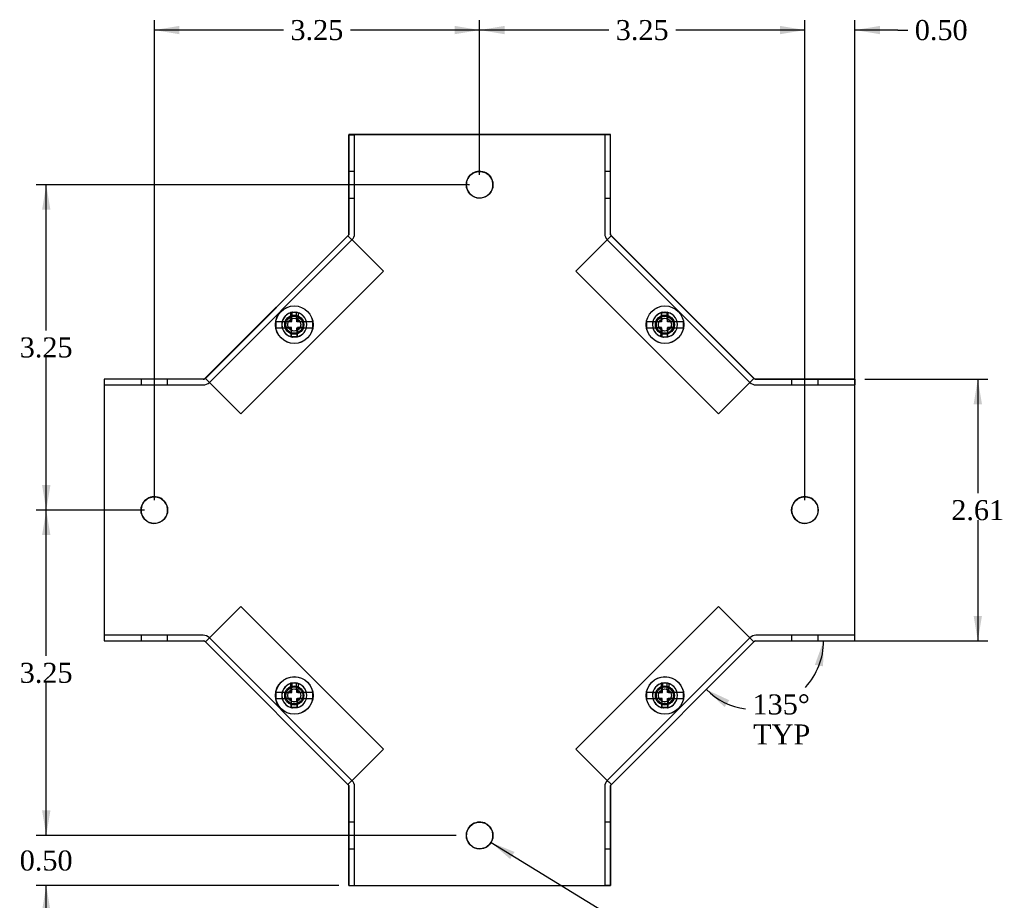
# Model space of a CAD drawing. Header units: inches. Extents: x 0.1 to 35.9, y -0.2 to 23.9.
# Tile 3 of 8: x 7.6 to 17.5, y 8.3 to 17.1. Entities that reach past the tile are written whole.
import ezdxf
from ezdxf.enums import TextEntityAlignment as Align
from ezdxf.lldxf.tags import DXFTag

# ---------------------------------------------------------------- set-up
doc = ezdxf.new("R2010")
doc.units = ezdxf.units.IN
doc.header["$MEASUREMENT"] = 0
for name, color, linetype in [('COM55579-1', 7, 'Continuous'), ('COM55580-1', 7, 'Continuous'), ('Default', 7, 'Continuous'), ('SCS19491', 7, 'Continuous')]:
    doc.layers.add(name, color=color, linetype=linetype)
doc.styles.add('SEACAD_Solid_Edge_ANSI1_Symbols', font='txt')
doc.styles.add('SEACAD_Times_New_Roman', font='times.ttf')
tags = doc.linetypes.add('HIDDEN2', pattern=[0.1875, 0.125, -0.0625]).pattern_tags.tags
tags[6:7] = [DXFTag(74, 4), DXFTag(75, 0), DXFTag(340, '0'), DXFTag(46, 0.0), DXFTag(50, 0.0), DXFTag(44, 0.0), DXFTag(45, 0.0)]
tags[4:5] = [DXFTag(74, 4), DXFTag(75, 0), DXFTag(340, '0'), DXFTag(46, 0.0), DXFTag(50, 0.0), DXFTag(44, 0.0), DXFTag(45, 0.0)]
doc.dimstyles.new('HAMMOND_(STH_-_42x28)', dxfattribs={"dimtxt": 0.2, "dimasz": 0.25, "dimexe": 0.1, "dimexo": 0.1, "dimgap": 0.05, "dimtad": 0, "dimtih": 1, "dimtoh": 1, "dimzin": 0, "dimdsep": 46, "dimtxsty": 'SEACAD_Times_New_Roman', "dimblk1": '_SE_FILLED', "dimblk2": '_SE_FILLED', "dimsah": 1, "dimcen": 0.1, "dimadec": 0, "dimazin": 0, "dimtfac": 0.8, "dimtofl": 0, "dimtmove": 0, "dimatfit": 3, "dimfxl": 1, "dimtolj": 1, "dimtzin": 0, "dimarcsym": 0})

# ---------------------------------------------------------------- blocks, each defined once
blk = doc.blocks.new('SE')
at = {"layer": 'COM55579-1', "color": 7, "linetype": 'Continuous'}
for p, q in [((13.5308, 15.9629), (10.9168, 15.9629)), ((10.9168, 15.9629), (10.9168, 15.9619)), ((13.531, 15.9621), (10.917, 15.9621)), ((10.917, 15.9621), (10.917, 14.9621)), ((13.5308, 15.9621), (13.5308, 15.9629)), ((13.531, 14.9621), (13.531, 15.9621)), ((10.917, 14.9621), (9.474, 13.5191)), ((10.9136, 14.9597), (9.4762, 13.5223)), ((14.974, 13.5191), (13.531, 14.9621)), ((14.9706, 13.5231), (13.5347, 14.9589)), ((8.4738, 13.5199), (8.4738, 10.9059)), ((9.4696, 13.5199), (8.4738, 13.5199)), ((8.474, 13.5191), (8.474, 10.9051)), ((9.474, 13.5191), (8.474, 13.5191)), ((15.974, 13.5191), (14.974, 13.5191)), ((15.9738, 13.5199), (14.9793, 13.5199)), ((15.9738, 13.5194), (15.9738, 13.5199)), ((15.974, 10.9051), (15.974, 13.5191)), ((8.4738, 10.9059), (8.474, 10.9059)), ((8.474, 10.9051), (9.474, 10.9051)), ((9.474, 10.9051), (10.917, 9.4621)), ((13.531, 9.4621), (14.974, 10.9051)), ((14.974, 10.9051), (15.974, 10.9051)), ((10.917, 9.4621), (10.917, 8.4621)), ((13.531, 8.4621), (13.531, 9.4621)), ((10.917, 8.4621), (13.531, 8.4621))]:
    blk.add_line(p, q, dxfattribs=at)
at = {"layer": 'COM55579-1', "color": 7, "linetype": 'HIDDEN2'}
for p, q in [((13.5308, 14.9629), (13.5308, 15.9621)), ((10.9168, 14.9629), (10.9136, 14.9597)), ((10.9168, 14.9729), (10.9168, 14.9629)), ((13.5347, 14.9589), (13.5308, 14.9629)), ((9.4738, 13.5199), (9.4696, 13.5199)), ((9.4762, 13.5223), (9.4738, 13.5199)), ((14.9738, 13.5199), (14.9706, 13.5231)), ((14.9793, 13.5199), (14.9738, 13.5199)), ((15.9738, 10.9059), (15.9738, 13.4624)), ((8.474, 10.9059), (9.4738, 10.9059)), ((9.4738, 10.9059), (10.9168, 9.4629)), ((14.9645, 10.8966), (14.9738, 10.9059)), ((14.9738, 10.9059), (15.9738, 10.9059)), ((10.9168, 9.4629), (10.9168, 9.4513)), ((13.5308, 9.4629), (13.5397, 9.4718)), ((13.5308, 8.4629), (13.5308, 9.4629)), ((10.9168, 8.4629), (13.5308, 8.4629))]:
    blk.add_line(p, q, dxfattribs=at)
at = {"layer": 'COM55579-1', "color": 7, "linetype": 'Continuous'}
for centre in [(12.224, 15.4621), (8.974, 12.2121), (15.474, 12.2121), (12.224, 8.9621)]:
    blk.add_circle(centre, 0.133, dxfattribs=at)
at = {"layer": 'COM55579-1', "color": 7, "linetype": 'HIDDEN2'}
for centre, radius, start, end in [((12.2238, 15.4629), 0.133, 16.62708, 196.96978), ((10.372, 14.0646), 0.125, 98.02367, 263.9688), ((10.3723, 14.0639), 0.125, 96.16876, 261.49533), ((10.3723, 14.0639), 0.125, 0, 87.79736), ((10.372, 14.0646), 0.125, 0, 86.07601), ((14.0755, 14.0646), 0.125, 99.8069, 263.38286), ((14.0757, 14.0639), 0.125, 98.40638, 261.66151), ((14.0757, 14.0639), 0.125, 0, 90.31217), ((14.0755, 14.0646), 0.125, 0, 87.83869), ((10.372, 14.0646), 0.125, 281.99808, 0), ((10.3723, 14.0639), 0.125, 284.17449, 0), ((14.0755, 14.0646), 0.125, 280.9258, 0), ((14.0757, 14.0639), 0.125, 282.78072, 0), ((8.9738, 12.2129), 0.133, 16.62711, 196.96974), ((15.4738, 12.2129), 0.133, 16.62706, 196.96979), ((10.372, 10.3612), 0.125, 98.02367, 263.9688), ((10.3723, 10.3604), 0.125, 96.16876, 261.49533), ((10.3723, 10.3604), 0.125, 0, 87.79736), ((10.372, 10.3612), 0.125, 0, 86.07601), ((14.0755, 10.3612), 0.125, 99.8069, 263.38286), ((14.0757, 10.3604), 0.125, 98.40638, 261.66151), ((14.0757, 10.3604), 0.125, 0, 90.31217), ((14.0755, 10.3612), 0.125, 0, 87.83869), ((10.372, 10.3612), 0.125, 281.99808, 0), ((10.3723, 10.3604), 0.125, 284.17449, 0), ((14.0755, 10.3612), 0.125, 280.9258, 0), ((14.0757, 10.3604), 0.125, 282.78072, 0), ((12.2238, 8.9629), 0.133, 16.62708, 196.96978)]:
    blk.add_arc(centre, radius, start, end, dxfattribs=at)
at = {"layer": 'COM55579-1', "color": 7, "linetype": 'Continuous'}
for centre, start, end in [((12.2238, 15.4629), 196.96978, 0), ((12.2238, 15.4629), 0, 16.62708), ((8.9738, 12.2129), 196.96974, 0), ((8.9738, 12.2129), 0, 16.62711), ((15.4738, 12.2129), 196.96979, 0), ((15.4738, 12.2129), 0, 16.62706), ((12.2238, 8.9629), 196.96978, 0), ((12.2238, 8.9629), 0, 16.62708)]:
    blk.add_arc(centre, 0.133, start, end, dxfattribs=at)
at = {"layer": 'COM55580-1', "color": 7, "linetype": 'Continuous'}
for p, q in [((10.9168, 15.9619), (10.917, 15.9619)), ((10.9168, 14.9729), (10.9168, 15.9619)), ((14.9848, 13.5194), (15.9738, 13.5194)), ((15.9738, 13.5194), (15.9738, 13.5191)), ((10.9168, 8.4624), (10.9168, 9.4513)), ((13.5312, 9.4513), (13.5312, 8.4624)), ((10.9168, 8.4624), (10.917, 8.4624)), ((13.5312, 8.4624), (13.531, 8.4624))]:
    blk.add_line(p, q, dxfattribs=at)
at = {"layer": 'COM55580-1', "color": 7, "linetype": 'HIDDEN2'}
for p, q in [((10.917, 15.9619), (10.9738, 15.9619)), ((10.9738, 14.9729), (10.9738, 15.9619)), ((13.474, 15.9621), (13.474, 14.9731)), ((10.9738, 15.5949), (10.9168, 15.5949)), ((13.531, 15.5951), (13.474, 15.5951)), ((10.9168, 15.3289), (10.9738, 15.3289)), ((13.474, 15.3291), (13.531, 15.3291)), ((9.4835, 13.5277), (10.9082, 14.9524)), ((9.5238, 13.4874), (10.9485, 14.9121)), ((10.9083, 14.9524), (10.9082, 14.9524)), ((10.9082, 14.9524), (10.969, 14.8915)), ((10.9486, 14.9121), (10.9083, 14.9524)), ((10.9486, 14.9121), (10.9485, 14.9121)), ((11.2618, 14.5988), (10.969, 14.8915)), ((13.4787, 14.8918), (13.186, 14.599)), ((13.4787, 14.8918), (13.5395, 14.9526)), ((13.4992, 14.9123), (13.5395, 14.9526)), ((13.4992, 14.9123), (13.4992, 14.9123)), ((13.4992, 14.9123), (14.9239, 13.4876)), ((13.5395, 14.9526), (13.5395, 14.9526)), ((13.5395, 14.9526), (14.9642, 13.5279)), ((9.8371, 13.1741), (11.2618, 14.5988)), ((13.186, 14.599), (14.6107, 13.1744)), ((8.841, 13.5191), (8.841, 13.4621)), ((9.107, 13.4621), (9.107, 13.5191)), ((9.4835, 13.5277), (9.4835, 13.5276)), ((9.5443, 13.4669), (9.4835, 13.5277)), ((9.5238, 13.4873), (9.4835, 13.5276)), ((9.5238, 13.4874), (9.5238, 13.4873)), ((14.9642, 13.5279), (14.9034, 13.4671)), ((14.924, 13.4875), (14.9239, 13.4876)), ((14.924, 13.4875), (14.9643, 13.5279)), ((14.9643, 13.5279), (14.9642, 13.5279)), ((15.3408, 13.5194), (15.3408, 13.4624)), ((15.6068, 13.4624), (15.6068, 13.5194)), ((15.9738, 13.5191), (15.9738, 13.4624)), ((8.474, 13.4621), (9.463, 13.4621)), ((9.5443, 13.4669), (9.8371, 13.1741)), ((14.6107, 13.1744), (14.9034, 13.4671)), ((14.9848, 13.4624), (15.9738, 13.4624)), ((9.8371, 11.2501), (9.5443, 10.9574)), ((11.2618, 9.8255), (9.8371, 11.2501)), ((14.6109, 11.2501), (13.1862, 9.8255)), ((14.9036, 10.9574), (14.6109, 11.2501)), ((9.463, 10.9621), (8.474, 10.9621)), ((8.841, 10.9621), (8.841, 10.9051)), ((9.107, 10.9051), (9.107, 10.9621)), ((9.4835, 10.8966), (9.5443, 10.9574)), ((9.5238, 10.9369), (9.4835, 10.8966)), ((9.5238, 10.9369), (9.5238, 10.9369)), ((10.9485, 9.5122), (9.5238, 10.9369)), ((14.9242, 10.9369), (13.4995, 9.5122)), ((14.9036, 10.9574), (14.9645, 10.8966)), ((14.9242, 10.9369), (14.9645, 10.8966)), ((14.9242, 10.9369), (14.9242, 10.9369)), ((15.974, 10.9621), (14.985, 10.9621)), ((15.341, 10.9621), (15.341, 10.9051)), ((15.607, 10.9051), (15.607, 10.9621)), ((9.4835, 10.8966), (9.4835, 10.8966)), ((10.9082, 9.4719), (9.4835, 10.8966)), ((14.9645, 10.8966), (13.5398, 9.4719)), ((14.9645, 10.8966), (14.9645, 10.8966)), ((10.969, 9.5327), (11.2618, 9.8255)), ((13.1862, 9.8255), (13.479, 9.5327)), ((10.969, 9.5327), (10.9082, 9.4719)), ((10.9082, 9.4719), (10.9083, 9.4718)), ((10.9486, 9.5121), (10.9083, 9.4718)), ((10.9485, 9.5122), (10.9486, 9.5121)), ((10.9738, 8.4624), (10.9738, 9.4513)), ((13.4742, 9.4513), (13.4742, 8.4624)), ((13.5398, 9.4719), (13.479, 9.5327)), ((13.4994, 9.5121), (13.4995, 9.5122)), ((13.4994, 9.5121), (13.5397, 9.4718)), ((13.5397, 9.4718), (13.5398, 9.4719)), ((10.9738, 9.0954), (10.9168, 9.0954)), ((13.5312, 9.0954), (13.4742, 9.0954)), ((10.9168, 8.8294), (10.9738, 8.8294)), ((13.4742, 8.8294), (13.5312, 8.8294)), ((10.917, 8.4624), (10.9738, 8.4624)), ((13.531, 8.4624), (13.4742, 8.4624))]:
    blk.add_line(p, q, dxfattribs=at)
for centre in [(10.3727, 14.0632), (14.0751, 14.0635), (10.3727, 10.361), (14.0753, 10.361)]:
    blk.add_circle(centre, 0.085, dxfattribs=at)
for centre, radius, start, end in [((10.8878, 14.9729), 0.029, 315, 327.62398), ((10.8878, 14.9729), 0.086, 315, 0), ((13.56, 14.9731), 0.086, 180, 225), ((13.56, 14.9731), 0.029, 212.37602, 225), ((9.463, 13.5481), 0.086, 270, 315), ((9.463, 13.5481), 0.029, 302.37602, 315), ((14.9848, 13.5484), 0.086, 225, 270), ((14.9848, 13.5484), 0.029, 225, 237.62398), ((9.463, 10.8761), 0.086, 45, 90), ((14.985, 10.8761), 0.086, 90, 135), ((9.463, 10.8761), 0.029, 45, 57.62398), ((14.985, 10.8761), 0.029, 122.37602, 135), ((10.8878, 9.4513), 0.029, 32.37602, 45), ((10.8878, 9.4513), 0.086, 0, 45), ((13.5602, 9.4513), 0.086, 135, 180), ((13.5602, 9.4513), 0.029, 135, 147.62398)]:
    blk.add_arc(centre, radius, start, end, dxfattribs=at)
at = {"layer": 'COM55580-1', "color": 7, "linetype": 'Continuous'}
for centre, start, end in [((10.8878, 14.9729), 327.62398, 360), ((13.56, 14.9731), 180, 212.37602), ((9.463, 13.5481), 270, 302.37602), ((14.9848, 13.5484), 237.62398, 270), ((9.463, 10.8761), 57.62398, 90), ((14.985, 10.8761), 90, 122.37602), ((10.8878, 9.4513), 0, 32.37602), ((13.5602, 9.4513), 147.62398, 180)]:
    blk.add_arc(centre, 0.029, start, end, dxfattribs=at)
at = {"layer": 'SCS19491', "color": 7, "linetype": 'Continuous'}
for p, q in [((10.3926, 14.1879), (10.3327, 14.1856)), ((10.3327, 14.1856), (10.3339, 14.1535)), ((10.3938, 14.1589), (10.3926, 14.1879)), ((14.0961, 14.1879), (14.0361, 14.1856)), ((14.0361, 14.1856), (14.0374, 14.1535)), ((14.0972, 14.1589), (14.0961, 14.1879)), ((10.2795, 14.0939), (10.1885, 14.0939)), ((10.3363, 14.0939), (10.2795, 14.0939)), ((10.3339, 14.1535), (10.3363, 14.0939)), ((10.3964, 14.0939), (10.3938, 14.1589)), ((10.465, 14.0939), (10.3964, 14.0939)), ((10.5561, 14.0939), (10.465, 14.0939)), ((13.9829, 14.0939), (13.8919, 14.0939)), ((14.0398, 14.0939), (13.9829, 14.0939)), ((14.0374, 14.1535), (14.0398, 14.0939)), ((14.0998, 14.0939), (14.0972, 14.1589)), ((14.1685, 14.0939), (14.0998, 14.0939)), ((14.2595, 14.0939), (14.1685, 14.0939)), ((10.1885, 14.0339), (10.2795, 14.0339)), ((10.2795, 14.0339), (10.3387, 14.0339)), ((10.3387, 14.0339), (10.3411, 13.9715)), ((10.3411, 13.9715), (10.3423, 13.9421)), ((10.3987, 14.0339), (10.465, 14.0339)), ((10.4012, 13.9707), (10.3987, 14.0339)), ((10.4022, 13.9445), (10.4012, 13.9707)), ((10.465, 14.0339), (10.5561, 14.0339)), ((13.8919, 14.0339), (13.9829, 14.0339)), ((13.9829, 14.0339), (14.0421, 14.0339)), ((14.0421, 14.0339), (14.0446, 13.9715)), ((14.0446, 13.9715), (14.0457, 13.9421)), ((14.1022, 14.0339), (14.1685, 14.0339)), ((14.1047, 13.9707), (14.1022, 14.0339)), ((14.1057, 13.9445), (14.1047, 13.9707)), ((14.1685, 14.0339), (14.2595, 14.0339)), ((10.3423, 13.9421), (10.4022, 13.9445)), ((14.0457, 13.9421), (14.1057, 13.9445)), ((10.3926, 10.4845), (10.3327, 10.4821)), ((10.3327, 10.4821), (10.3339, 10.4501)), ((10.3339, 10.4501), (10.3363, 10.3904)), ((10.3938, 10.4555), (10.3926, 10.4845)), ((10.3964, 10.3904), (10.3938, 10.4555)), ((14.0961, 10.4845), (14.0361, 10.4821)), ((14.0361, 10.4821), (14.0374, 10.4501)), ((14.0374, 10.4501), (14.0398, 10.3904)), ((14.0972, 10.4555), (14.0961, 10.4845)), ((14.0998, 10.3904), (14.0972, 10.4555)), ((10.2795, 10.3904), (10.1885, 10.3904)), ((10.1885, 10.3304), (10.2795, 10.3304)), ((10.3363, 10.3904), (10.2795, 10.3904)), ((10.2795, 10.3304), (10.3387, 10.3304)), ((10.3387, 10.3304), (10.3411, 10.268)), ((10.465, 10.3904), (10.3964, 10.3904)), ((10.3987, 10.3304), (10.465, 10.3304)), ((10.4012, 10.2673), (10.3987, 10.3304)), ((10.5561, 10.3904), (10.465, 10.3904)), ((10.465, 10.3304), (10.5561, 10.3304)), ((13.9829, 10.3904), (13.8919, 10.3904)), ((13.8919, 10.3304), (13.9829, 10.3304)), ((14.0398, 10.3904), (13.9829, 10.3904)), ((13.9829, 10.3304), (14.0421, 10.3304)), ((14.0421, 10.3304), (14.0446, 10.268)), ((14.1685, 10.3904), (14.0998, 10.3904)), ((14.1022, 10.3304), (14.1685, 10.3304)), ((14.1047, 10.2673), (14.1022, 10.3304)), ((14.2595, 10.3904), (14.1685, 10.3904)), ((14.1685, 10.3304), (14.2595, 10.3304)), ((10.3411, 10.268), (10.3423, 10.2387)), ((10.3423, 10.2387), (10.4022, 10.241)), ((10.4022, 10.241), (10.4012, 10.2673)), ((14.0446, 10.268), (14.0457, 10.2387)), ((14.0457, 10.2387), (14.1057, 10.241)), ((14.1057, 10.241), (14.1047, 10.2673))]:
    blk.add_line(p, q, dxfattribs=at)
at = {"layer": 'SCS19491', "color": 7, "linetype": 'HIDDEN2'}
for p, q in [((10.348, 14.0946), (10.3517, 14.1887)), ((10.3517, 14.1887), (10.4116, 14.1863)), ((10.4116, 14.1863), (10.408, 14.0946)), ((14.0419, 14.0946), (14.0455, 14.1863)), ((14.0455, 14.1863), (14.1055, 14.184)), ((14.1055, 14.184), (14.1019, 14.0946)), ((10.2824, 14.0946), (10.348, 14.0946)), ((10.408, 14.0946), (10.4621, 14.0946)), ((13.9859, 14.0946), (14.0419, 14.0946)), ((14.1019, 14.0946), (14.1656, 14.0946)), ((10.3456, 14.0346), (10.2824, 14.0346)), ((10.3421, 13.9453), (10.3456, 14.0346)), ((10.4056, 14.0346), (10.402, 13.9429)), ((10.4621, 14.0346), (10.4056, 14.0346)), ((14.0395, 14.0346), (13.9859, 14.0346)), ((14.0359, 13.9429), (14.0395, 14.0346)), ((14.0996, 14.0346), (14.0959, 13.9405)), ((14.1656, 14.0346), (14.0996, 14.0346)), ((10.402, 13.9429), (10.3421, 13.9453)), ((14.0959, 13.9405), (14.0359, 13.9429)), ((10.348, 10.3912), (10.3517, 10.4853)), ((10.3517, 10.4853), (10.4116, 10.4829)), ((10.4116, 10.4829), (10.408, 10.3912)), ((14.0514, 10.3912), (14.0551, 10.4853)), ((14.0551, 10.4853), (14.1151, 10.4829)), ((14.1151, 10.4829), (14.1115, 10.3912)), ((10.2824, 10.3912), (10.348, 10.3912)), ((10.3456, 10.3312), (10.2824, 10.3312)), ((10.3421, 10.2418), (10.3456, 10.3312)), ((10.4056, 10.3312), (10.402, 10.2394)), ((10.4621, 10.3312), (10.4056, 10.3312)), ((10.408, 10.3912), (10.4621, 10.3912)), ((13.9859, 10.3912), (14.0514, 10.3912)), ((14.049, 10.3312), (13.9859, 10.3312)), ((14.0455, 10.2418), (14.049, 10.3312)), ((14.1091, 10.3312), (14.1055, 10.2394)), ((14.1656, 10.3312), (14.1091, 10.3312)), ((14.1115, 10.3912), (14.1656, 10.3912)), ((10.402, 10.2394), (10.3421, 10.2418)), ((14.1055, 10.2394), (14.0455, 10.2418))]:
    blk.add_line(p, q, dxfattribs=at)
for centre, radius in [((10.372, 14.0646), 0.1875), ((14.0755, 14.0646), 0.1875), ((10.372, 14.0646), 0.095), ((10.3723, 14.0639), 0.095), ((10.372, 14.0646), 0.065), ((10.3723, 14.0639), 0.065), ((14.0755, 14.0646), 0.095), ((14.0757, 14.0639), 0.095), ((14.0755, 14.0646), 0.065), ((14.0757, 14.0639), 0.065), ((10.372, 10.3612), 0.1875), ((14.0755, 10.3612), 0.1875), ((10.372, 10.3612), 0.095), ((10.3723, 10.3604), 0.095), ((14.0755, 10.3612), 0.095), ((14.0757, 10.3604), 0.095), ((10.372, 10.3612), 0.065), ((10.3723, 10.3604), 0.065), ((14.0755, 10.3612), 0.065), ((14.0757, 10.3604), 0.065)]:
    blk.add_circle(centre, radius, dxfattribs=at)
at = {"layer": 'SCS19491', "color": 7, "linetype": 'Continuous'}
for centre in [(10.3723, 14.0639), (14.0757, 14.0639), (10.3723, 10.3604), (14.0757, 10.3604)]:
    blk.add_circle(centre, 0.1875, dxfattribs=at)
at = {"layer": 'SCS19491', "color": 7, "linetype": 'HIDDEN2'}
for centre, start, end in [((10.372, 14.0646), 170.73033, 189.26967), ((10.372, 14.0646), 350.73033, 9.26967), ((14.0755, 14.0646), 170.73033, 189.26967), ((14.0755, 14.0646), 350.73033, 9.26967), ((10.372, 10.3612), 170.73033, 189.26967), ((10.372, 10.3612), 350.73033, 9.26967), ((14.0755, 10.3612), 170.73033, 189.26967), ((14.0755, 10.3612), 350.73033, 9.26967)]:
    blk.add_arc(centre, 0.1862, start, end, dxfattribs=at)
at = {"layer": 'SCS19491', "color": 7, "linetype": 'Continuous'}
for centre, start, end in [((10.3723, 14.0639), 170.73033, 189.26967), ((10.3723, 14.0639), 350.73033, 9.26967), ((14.0757, 14.0639), 170.73033, 189.26967), ((14.0757, 14.0639), 350.73033, 9.26967), ((10.3723, 10.3604), 170.73033, 189.26967), ((10.3723, 10.3604), 350.73033, 9.26967), ((14.0757, 10.3604), 170.73033, 189.26967), ((14.0757, 10.3604), 350.73033, 9.26967)]:
    blk.add_arc(centre, 0.1862, start, end, dxfattribs=at)
blk = doc.blocks.new('DMBLK7451')
at = {"layer": 'Default', "linetype": 'Continuous', "transparency": 16777216}
for points in [[(7.8523, 9.2121), (7.894, 8.9621), (7.9357, 9.2121)], [(7.8523, 8.2121), (7.9357, 8.2121), (7.894, 8.4621)]]:
    blk.add_hatch(color=7, dxfattribs=at).paths.add_polyline_path(points)
at = {"layer": 'Default', "color": 7, "linetype": 'Continuous', "transparency": 16777216}
for p, q in [((7.894, 8.9621), (7.894, 9.4621)), ((11.991, 8.9621), (7.794, 8.9621)), ((10.817, 8.4621), (7.794, 8.4621)), ((7.894, 7.9621), (7.894, 8.4621))]:
    blk.add_line(p, q, dxfattribs=at)
at = {"layer": 'Default', "color": 7, "linetype": 'Continuous', "transparency": 16777216, "style": 'SEACAD_Times_New_Roman'}
blk.add_text('0.50', height=0.2, dxfattribs=at).set_placement((7.6286, 8.8121), align=Align.TOP_LEFT)
blk = doc.blocks.new('_SE_FILLED')
at = {"color": 0}
blk.add_line((0, 0), (-1, 0), dxfattribs=at)
blk.add_solid([(0, 0), (-1, -0.1665), (-1, 0.1665), (0, 0)], dxfattribs=at)
blk = doc.blocks.new('DMBLK7452')
at = {"layer": 'Default', "linetype": 'Continuous', "transparency": 16777216}
for points in [[(7.8523, 11.9621), (7.9357, 11.9621), (7.894, 12.2121)], [(7.8523, 9.2121), (7.894, 8.9621), (7.9357, 9.2121)]]:
    blk.add_hatch(color=7, dxfattribs=at).paths.add_polyline_path(points)
at = {"layer": 'Default', "color": 7, "linetype": 'Continuous', "transparency": 16777216}
for p, q in [((8.874, 12.2121), (7.794, 12.2121)), ((7.894, 10.7571), (7.894, 12.2121)), ((7.894, 8.9621), (7.894, 10.4871)), ((11.991, 8.9621), (7.794, 8.9621))]:
    blk.add_line(p, q, dxfattribs=at)
at = {"layer": 'Default', "color": 7, "linetype": 'Continuous', "transparency": 16777216, "style": 'SEACAD_Times_New_Roman'}
blk.add_text('3.25', height=0.2, dxfattribs=at).set_placement((7.6286, 10.6871), align=Align.TOP_LEFT)
blk = doc.blocks.new('DMBLK7453')
at = {"layer": 'Default', "linetype": 'Continuous', "transparency": 16777216}
for points in [[(7.8523, 15.2121), (7.9357, 15.2121), (7.894, 15.4621)], [(7.8523, 12.4621), (7.894, 12.2121), (7.9357, 12.4621)]]:
    blk.add_hatch(color=7, dxfattribs=at).paths.add_polyline_path(points)
at = {"layer": 'Default', "color": 7, "linetype": 'Continuous', "transparency": 16777216}
for p, q in [((12.124, 15.4621), (7.794, 15.4621)), ((7.894, 14.0071), (7.894, 15.4621)), ((7.894, 12.2121), (7.894, 13.7371)), ((8.874, 12.2121), (7.794, 12.2121))]:
    blk.add_line(p, q, dxfattribs=at)
at = {"layer": 'Default', "color": 7, "linetype": 'Continuous', "transparency": 16777216, "style": 'SEACAD_Times_New_Roman'}
blk.add_text('3.25', height=0.2, dxfattribs=at).set_placement((7.6286, 13.9371), align=Align.TOP_LEFT)
blk = doc.blocks.new('DMBLK7454')
at = {"layer": 'Default', "linetype": 'Continuous', "transparency": 16777216}
for points in [[(15.224, 17.0486), (15.224, 16.9653), (15.474, 17.007)], [(16.224, 17.0486), (15.974, 17.007), (16.224, 16.9653)]]:
    blk.add_hatch(color=7, dxfattribs=at).paths.add_polyline_path(points)
at = {"layer": 'Default', "color": 7, "linetype": 'Continuous', "transparency": 16777216}
for p, q in [((15.474, 12.3121), (15.474, 17.107)), ((15.974, 12.3121), (15.974, 17.107)), ((15.474, 17.007), (14.974, 17.007)), ((16.4013, 17.007), (15.974, 17.007)), ((16.4013, 17.007), (16.5013, 17.007))]:
    blk.add_line(p, q, dxfattribs=at)
at = {"layer": 'Default', "color": 7, "linetype": 'Continuous', "transparency": 16777216, "style": 'SEACAD_Times_New_Roman'}
blk.add_text('0.50', height=0.2, dxfattribs=at).set_placement((16.5713, 17.107), align=Align.TOP_LEFT)
blk = doc.blocks.new('DMBLK7455')
at = {"layer": 'Default', "linetype": 'Continuous', "transparency": 16777216}
for points in [[(12.474, 17.0486), (12.224, 17.007), (12.474, 16.9653)], [(15.224, 17.0486), (15.224, 16.9653), (15.474, 17.007)]]:
    blk.add_hatch(color=7, dxfattribs=at).paths.add_polyline_path(points)
at = {"layer": 'Default', "color": 7, "linetype": 'Continuous', "transparency": 16777216}
for p, q in [((12.224, 15.5621), (12.224, 17.107)), ((15.474, 12.3121), (15.474, 17.107)), ((13.5136, 17.007), (12.224, 17.007)), ((15.474, 17.007), (14.1844, 17.007))]:
    blk.add_line(p, q, dxfattribs=at)
at = {"layer": 'Default', "color": 7, "linetype": 'Continuous', "transparency": 16777216, "style": 'SEACAD_Times_New_Roman'}
blk.add_text('3.25', height=0.2, dxfattribs=at).set_placement((13.5836, 17.107), align=Align.TOP_LEFT)
blk = doc.blocks.new('DMBLK7456')
at = {"layer": 'Default', "linetype": 'Continuous', "transparency": 16777216}
for points in [[(9.224, 17.0486), (8.974, 17.007), (9.224, 16.9653)], [(11.974, 17.0486), (11.974, 16.9653), (12.224, 17.007)]]:
    blk.add_hatch(color=7, dxfattribs=at).paths.add_polyline_path(points)
at = {"layer": 'Default', "color": 7, "linetype": 'Continuous', "transparency": 16777216}
for p, q in [((8.974, 12.3121), (8.974, 17.107)), ((12.224, 15.5621), (12.224, 17.107)), ((10.2636, 17.007), (8.974, 17.007)), ((12.224, 17.007), (10.9344, 17.007))]:
    blk.add_line(p, q, dxfattribs=at)
at = {"layer": 'Default', "color": 7, "linetype": 'Continuous', "transparency": 16777216, "style": 'SEACAD_Times_New_Roman'}
blk.add_text('3.25', height=0.2, dxfattribs=at).set_placement((10.3336, 17.107), align=Align.TOP_LEFT)
blk = doc.blocks.new('DMBLK7457')
at = {"layer": 'Default', "linetype": 'Continuous', "transparency": 16777216}
for points in [[(15.6554, 10.6517), (15.6598, 10.9051), (15.5735, 10.6668)], [(14.7186, 10.3127), (14.4891, 10.4202), (14.6713, 10.2441)]]:
    blk.add_hatch(color=7, dxfattribs=at).paths.add_polyline_path(points)
at = {"layer": 'Default', "color": 7, "linetype": 'Continuous', "transparency": 16777216}
for start, end in [(317.46904, 360), (225, 262.09715)]:
    blk.add_arc((14.974, 10.9051), 0.6858, start, end, dxfattribs=at)
at = {"layer": 'Default', "color": 7, "linetype": 'Continuous', "transparency": 16777216, "style": 'SEACAD_Times_New_Roman'}
for s, p in [('135°', (14.9497, 10.3715)), ('TYP', (14.9568, 10.0715))]:
    blk.add_text(s, height=0.2, dxfattribs=at).set_placement(p, align=Align.TOP_LEFT)
blk = doc.blocks.new('DMBLK7458')
at = {"layer": 'Default', "linetype": 'Continuous', "transparency": 16777216}
for points in [[(17.2428, 13.2691), (17.2012, 13.5191), (17.1595, 13.2691)], [(17.2428, 11.1551), (17.1595, 11.1551), (17.2012, 10.9051)]]:
    blk.add_hatch(color=7, dxfattribs=at).paths.add_polyline_path(points)
at = {"layer": 'Default', "color": 7, "linetype": 'Continuous', "transparency": 16777216}
for p, q in [((16.074, 13.5191), (17.3012, 13.5191)), ((17.2012, 13.5191), (17.2012, 12.3821)), ((17.2012, 12.1121), (17.2012, 10.9051)), ((15.574, 10.9051), (17.3012, 10.9051))]:
    blk.add_line(p, q, dxfattribs=at)
at = {"layer": 'Default', "color": 7, "linetype": 'Continuous', "transparency": 16777216, "style": 'SEACAD_Times_New_Roman'}
blk.add_text('2.61', height=0.2, dxfattribs=at).set_placement((16.9358, 12.3121), align=Align.TOP_LEFT)
blk = doc.blocks.new('DMBLK7459')
at = {"layer": 'Default', "linetype": 'Continuous', "transparency": 16777216}
blk.add_hatch(color=7, dxfattribs=at).paths.add_polyline_path([(12.5725, 8.7979), (12.3375, 8.8927), (12.529, 8.7268)])
at = {"layer": 'Default', "color": 7, "linetype": 'Continuous', "transparency": 16777216}
for p, q in [((12.3375, 8.8927), (13.9274, 7.9206)), ((13.9274, 7.9206), (14.0274, 7.9206))]:
    blk.add_line(p, q, dxfattribs=at)
for s, style, p in [('O', 'SEACAD_Solid_Edge_ANSI1_Symbols', (14.0974, 8.0206)), ('0.27', 'SEACAD_Times_New_Roman', (14.4454, 8.0206)), ('TYP', 'SEACAD_Times_New_Roman', (14.2572, 7.7206))]:
    blk.add_text(s, height=0.2, dxfattribs=dict(at, style=style)).set_placement(p, align=Align.TOP_LEFT)

msp = doc.modelspace()

# ---------------------------------------------------------------- block references
at = {"layer": 'Default'}
msp.add_blockref('SE', (0, 0), dxfattribs=at)

# ---------------------------------------------------------------- dimensions: what is measured, and where the dimension line sits
at = {"layer": 'Default', "color": 7, "linetype": 'Continuous'}
for base, p1, p2, picture, middle in [((8.974, 17.007), (12.224, 15.4621), (8.974, 12.2121), 'DMBLK7456', (10.599, 17.007)), ((12.224, 17.007), (15.474, 12.2121), (12.224, 15.4621), 'DMBLK7455', (13.849, 17.007))]:
    dim = msp.add_linear_dim(base=base, p1=p1, p2=p2, text='\\A1;<>', dimstyle='HAMMOND_(STH_-_42x28)', dxfattribs=at)
    dim.commit()
    dim.dimension.update_dxf_attribs({"geometry": picture, "text_midpoint": middle, "dimtype": 160})
dim = msp.add_linear_dim(base=(15.474, 17.007), p1=(15.974, 12.2121), p2=(15.474, 12.2121), text='\\A1;<>', dimstyle='HAMMOND_(STH_-_42x28)', override={"dimtmove": 1}, dxfattribs=at)
dim.commit()
dim.dimension.update_dxf_attribs({"geometry": 'DMBLK7454', "text_midpoint": (16.5013, 17.007), "dimtype": 160})
for base, p1, p2, picture, middle in [((7.894, 15.4621), (8.974, 12.2121), (12.224, 15.4621), 'DMBLK7453', (7.894, 13.8371)), ((17.2012, 10.9051), (15.974, 13.5191), (15.474, 10.9051), 'DMBLK7458', (17.2012, 12.2121)), ((7.894, 12.2121), (12.091, 8.9621), (8.974, 12.2121), 'DMBLK7452', (7.894, 10.5871)), ((7.894, 8.9621), (10.917, 8.4621), (12.091, 8.9621), 'DMBLK7451', (7.894, 8.7121))]:
    dim = msp.add_linear_dim(base=base, p1=p1, p2=p2, angle=90, text='\\A1;<>', dimstyle='HAMMOND_(STH_-_42x28)', dxfattribs=at)
    dim.commit()
    dim.dimension.update_dxf_attribs({"geometry": picture, "text_midpoint": middle, "dimtype": 160})
dim = msp.add_angular_dim_2l(base=(15.2364, 10.2715), line1=((14.974, 10.9051), (13.531, 9.4621)), line2=((14.974, 10.9051), (15.974, 10.9051)), text='\\A1;<>\\PTYP', dimstyle='HAMMOND_(STH_-_42x28)', dxfattribs=at)
dim.commit()
dim.dimension.update_dxf_attribs({"geometry": 'DMBLK7457', "text_midpoint": (15.2364, 10.2715), "dimtype": 162})
dim = msp.add_diameter_dim_2p(p1=(12.1105, 9.0315), p2=(12.3375, 8.8927), text='\\A1;<>\\PTYP', dimstyle='HAMMOND_(STH_-_42x28)', dxfattribs=at)
dim.commit()
dim.dimension.update_dxf_attribs({"geometry": 'DMBLK7459', "text_midpoint": (14.0274, 7.9206), "dimtype": 163})

doc.saveas('drawing.dxf')
